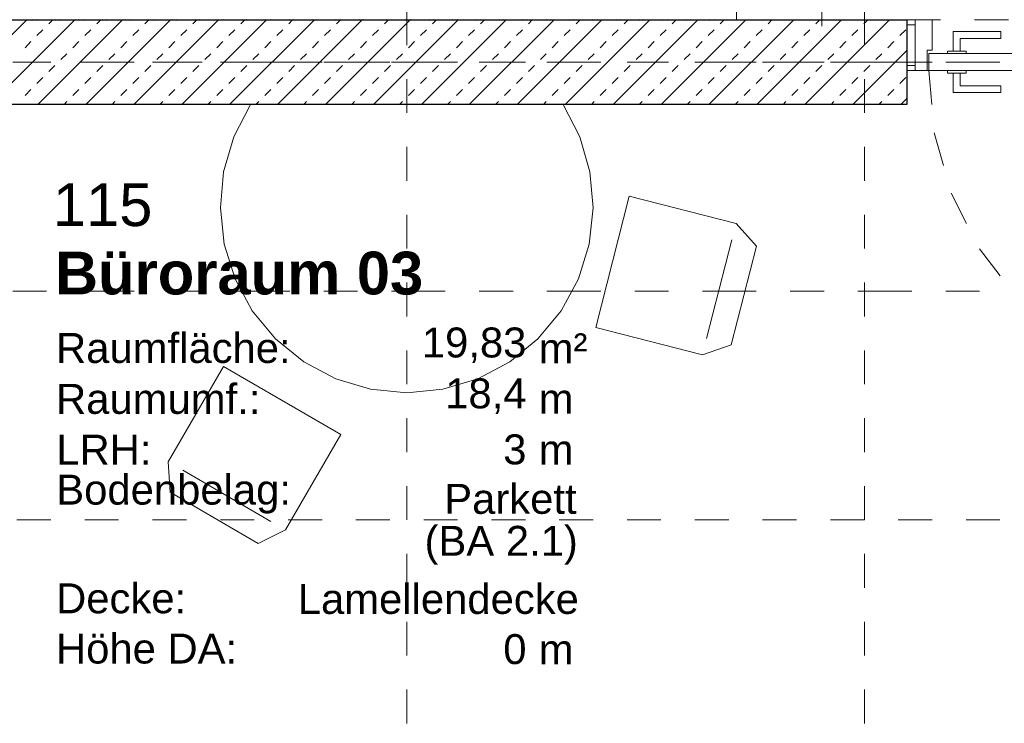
# Model space of a CAD drawing. Header units: metres. Extents: x -45.2 to 14.3, y -31.8 to 10.2.
# Tile 15 of 152: x -38.9 to -36, y -18.1 to -16.1. Entities that reach past the tile are written whole.
import ezdxf

# ---------------------------------------------------------------- set-up
doc = ezdxf.new("R2010")
doc.units = ezdxf.units.M
doc.header["$LTSCALE"] = 0.05
for name, pattern in [('Achsen 01', [5.291531, 3.175, -1.058062, 0.352704, -0.705764]), ('gestrichelt - 01', [2, 1, -1]), ('ISO-07 Punktiert', [0.889, 0.127, -0.762]), ('Raster 01', [2, 1, -1]), ('VW-01 Strichlinie kurz', [2, 1, -1])]:
    doc.linetypes.add(name, pattern=pattern)
for name, color, linetype, lineweight in [('013_Beton und Stahlbetonarbeiten-000 Unterzüge', 7, 'ISO-07 Punktiert', 13), ('013_Beton und Stahlbetonarbeiten-330 Außenwände', 7, 'Continuous', 25), ('027_Tischlerarbeiten-340 Innentüren', 7, 'Continuous', 9), ('039_Trockenbauarbeiten-000 Sturz', 7, 'ISO-07 Punktiert', 9), ('AV1-Schnitt Achsen', 7, 'Achsen 01', 18), ('AV1-Stempel-Raumstempel', 7, 'Continuous', 9)]:
    doc.layers.add(name, color=color, linetype=linetype, lineweight=lineweight)
for name, color, linetype, lineweight, true_color in [('014_Fassadenarbeiten-330 mineralische Dämmung', 7, 'Continuous', 9, 0x666666), ('AV1-Achsen', 1, 'Achsen 01', 18, 0xff0000), ('AV1-Einrichtung', 7, 'Continuous', 9, 0xa6a6a6), ('AV1-Raster', 7, 'Raster 01', 9, 0xa6a6a6)]:
    doc.layers.add(name, color=color, linetype=linetype, lineweight=lineweight, true_color=true_color)
doc.styles.add('Arial', font='arial.ttf')
doc.styles.add('Arial (bold)', font='arialbd.ttf')

msp = doc.modelspace()

# ---------------------------------------------------------------- linework, layer by layer
at = {"layer": '013_Beton und Stahlbetonarbeiten-000 Unterzüge', "linetype": 'VW-01 Strichlinie kurz'}
msp.add_line((-36.575, -16.0943), (-36.575, -5.525), dxfattribs=at)
at = {"layer": '013_Beton und Stahlbetonarbeiten-330 Außenwände', "color": 251, "linetype": 'Continuous', "lineweight": 13, "true_color": 0x4c4c4c}
for p, q in [((-38.7796, -16.075), (-39.275, -16.5704)), ((-38.9211, -16.075), (-39.275, -16.4289)), ((-38.6382, -16.075), (-38.8882, -16.325)), ((-38.8555, -16.0867), (-38.8438, -16.075)), ((-38.4968, -16.075), (-38.7468, -16.325)), ((-38.7141, -16.0867), (-38.7024, -16.075)), ((-38.3554, -16.075), (-38.6054, -16.325)), ((-38.5727, -16.0867), (-38.561, -16.075)), ((-38.214, -16.075), (-38.464, -16.325)), ((-38.4313, -16.0867), (-38.4196, -16.075)), ((-38.0725, -16.075), (-38.3225, -16.325)), ((-38.2898, -16.0867), (-38.2782, -16.075)), ((-37.9311, -16.075), (-38.1811, -16.325)), ((-38.1484, -16.0867), (-38.1367, -16.075)), ((-37.7897, -16.075), (-38.0397, -16.325)), ((-38.007, -16.0867), (-37.9953, -16.075)), ((-37.6483, -16.075), (-37.8983, -16.325)), ((-37.8656, -16.0867), (-37.8539, -16.075)), ((-37.5068, -16.075), (-37.7568, -16.325)), ((-37.7241, -16.0867), (-37.7125, -16.075)), ((-37.3654, -16.075), (-37.6154, -16.325)), ((-37.5827, -16.0867), (-37.571, -16.075)), ((-37.224, -16.075), (-37.474, -16.325)), ((-37.4413, -16.0867), (-37.4296, -16.075)), ((-37.0826, -16.075), (-37.3326, -16.325)), ((-37.2999, -16.0867), (-37.2882, -16.075)), ((-36.9412, -16.075), (-37.1912, -16.325)), ((-37.1585, -16.0867), (-37.1468, -16.075)), ((-36.7997, -16.075), (-37.0497, -16.325)), ((-37.017, -16.0867), (-37.0054, -16.075)), ((-36.6583, -16.075), (-36.9083, -16.325)), ((-36.8756, -16.0867), (-36.8639, -16.075)), ((-36.5169, -16.075), (-36.7669, -16.325)), ((-36.7342, -16.0867), (-36.7225, -16.075)), ((-36.3755, -16.075), (-36.6255, -16.325)), ((-36.5928, -16.0867), (-36.5811, -16.075)), ((-36.4514, -16.0867), (-36.4397, -16.075)), ((-38.8909, -16.122), (-38.8732, -16.1044)), ((-38.7495, -16.122), (-38.7318, -16.1044)), ((-38.608, -16.122), (-38.5904, -16.1044)), ((-38.4666, -16.122), (-38.4489, -16.1044)), ((-38.3252, -16.122), (-38.3075, -16.1044)), ((-38.1838, -16.122), (-38.1661, -16.1044)), ((-38.0423, -16.122), (-38.0247, -16.1044)), ((-37.9009, -16.122), (-37.8832, -16.1044)), ((-37.7595, -16.122), (-37.7418, -16.1044)), ((-37.6181, -16.122), (-37.6004, -16.1044)), ((-37.4767, -16.122), (-37.459, -16.1044)), ((-37.3352, -16.122), (-37.3176, -16.1044)), ((-37.1938, -16.122), (-37.1761, -16.1044)), ((-37.0524, -16.122), (-37.0347, -16.1044)), ((-36.911, -16.122), (-36.8933, -16.1044)), ((-36.7696, -16.122), (-36.7519, -16.1044)), ((-36.6281, -16.122), (-36.6105, -16.1044)), ((-36.4867, -16.122), (-36.469, -16.1044)), ((-36.3453, -16.122), (-36.3276, -16.1044)), ((-38.9262, -16.1574), (-38.9086, -16.1397)), ((-38.7848, -16.1574), (-38.7671, -16.1397)), ((-38.6434, -16.1574), (-38.6257, -16.1397)), ((-38.502, -16.1574), (-38.4843, -16.1397)), ((-38.3605, -16.1574), (-38.3429, -16.1397)), ((-38.2191, -16.1574), (-38.2014, -16.1397)), ((-38.0777, -16.1574), (-38.06, -16.1397)), ((-37.9363, -16.1574), (-37.9186, -16.1397)), ((-37.7949, -16.1574), (-37.7772, -16.1397)), ((-37.6534, -16.1574), (-37.6358, -16.1397)), ((-37.512, -16.1574), (-37.4943, -16.1397)), ((-37.3706, -16.1574), (-37.3529, -16.1397)), ((-37.2292, -16.1574), (-37.2115, -16.1397)), ((-37.0878, -16.1574), (-37.0701, -16.1397)), ((-36.9463, -16.1574), (-36.9287, -16.1397)), ((-36.8049, -16.1574), (-36.7872, -16.1397)), ((-36.6635, -16.1574), (-36.6458, -16.1397)), ((-36.5221, -16.1574), (-36.5044, -16.1397)), ((-36.3806, -16.1574), (-36.363, -16.1397)), ((-38.8202, -16.1927), (-38.8025, -16.1751)), ((-38.6787, -16.1927), (-38.6611, -16.1751)), ((-38.5373, -16.1927), (-38.5196, -16.1751)), ((-38.3959, -16.1927), (-38.3782, -16.1751)), ((-38.2545, -16.1927), (-38.2368, -16.1751)), ((-38.1131, -16.1927), (-38.0954, -16.1751)), ((-37.9716, -16.1927), (-37.954, -16.1751)), ((-37.8302, -16.1927), (-37.8125, -16.1751)), ((-37.6888, -16.1927), (-37.6711, -16.1751)), ((-37.5474, -16.1927), (-37.5297, -16.1751)), ((-37.4059, -16.1927), (-37.3883, -16.1751)), ((-37.2645, -16.1927), (-37.2468, -16.1751)), ((-37.1231, -16.1927), (-37.1054, -16.1751)), ((-36.9817, -16.1927), (-36.964, -16.1751)), ((-36.8403, -16.1927), (-36.8226, -16.1751)), ((-36.6988, -16.1927), (-36.6812, -16.1751)), ((-36.5574, -16.1927), (-36.5397, -16.1751)), ((-36.325, -16.1659), (-36.4841, -16.325)), ((-36.416, -16.1927), (-36.3983, -16.1751)), ((-38.8555, -16.2281), (-38.8378, -16.2104)), ((-38.7141, -16.2281), (-38.6964, -16.2104)), ((-38.5727, -16.2281), (-38.555, -16.2104)), ((-38.4313, -16.2281), (-38.4136, -16.2104)), ((-38.2898, -16.2281), (-38.2722, -16.2104)), ((-38.1484, -16.2281), (-38.1307, -16.2104)), ((-38.007, -16.2281), (-37.9893, -16.2104)), ((-37.8656, -16.2281), (-37.8479, -16.2104)), ((-37.7241, -16.2281), (-37.7065, -16.2104)), ((-37.5827, -16.2281), (-37.565, -16.2104)), ((-37.4413, -16.2281), (-37.4236, -16.2104)), ((-37.2999, -16.2281), (-37.2822, -16.2104)), ((-37.1585, -16.2281), (-37.1408, -16.2104)), ((-37.017, -16.2281), (-36.9994, -16.2104)), ((-36.8756, -16.2281), (-36.8579, -16.2104)), ((-36.7342, -16.2281), (-36.7165, -16.2104)), ((-36.5928, -16.2281), (-36.5751, -16.2104)), ((-36.4514, -16.2281), (-36.4337, -16.2104)), ((-38.8909, -16.2635), (-38.8732, -16.2458)), ((-38.7495, -16.2635), (-38.7318, -16.2458)), ((-38.608, -16.2635), (-38.5904, -16.2458)), ((-38.4666, -16.2635), (-38.4489, -16.2458)), ((-38.3252, -16.2635), (-38.3075, -16.2458)), ((-38.1838, -16.2635), (-38.1661, -16.2458)), ((-38.0423, -16.2635), (-38.0247, -16.2458)), ((-37.9009, -16.2635), (-37.8832, -16.2458)), ((-37.7595, -16.2635), (-37.7418, -16.2458)), ((-37.6181, -16.2635), (-37.6004, -16.2458)), ((-37.4767, -16.2635), (-37.459, -16.2458)), ((-37.3352, -16.2635), (-37.3176, -16.2458)), ((-37.1938, -16.2635), (-37.1761, -16.2458)), ((-37.0524, -16.2635), (-37.0347, -16.2458)), ((-36.911, -16.2635), (-36.8933, -16.2458)), ((-36.7696, -16.2635), (-36.7519, -16.2458)), ((-36.6281, -16.2635), (-36.6105, -16.2458)), ((-36.4867, -16.2635), (-36.469, -16.2458)), ((-36.3453, -16.2635), (-36.3276, -16.2458)), ((-38.9262, -16.2988), (-38.9086, -16.2811)), ((-38.7848, -16.2988), (-38.7671, -16.2811)), ((-38.6434, -16.2988), (-38.6257, -16.2811)), ((-38.502, -16.2988), (-38.4843, -16.2811)), ((-38.3605, -16.2988), (-38.3429, -16.2811)), ((-38.2191, -16.2988), (-38.2014, -16.2811)), ((-38.0777, -16.2988), (-38.06, -16.2811)), ((-37.9363, -16.2988), (-37.9186, -16.2811)), ((-37.7949, -16.2988), (-37.7772, -16.2811)), ((-37.6534, -16.2988), (-37.6358, -16.2811)), ((-37.512, -16.2988), (-37.4943, -16.2811)), ((-37.3706, -16.2988), (-37.3529, -16.2811)), ((-37.2292, -16.2988), (-37.2115, -16.2811)), ((-37.0878, -16.2988), (-37.0701, -16.2811)), ((-36.9463, -16.2988), (-36.9287, -16.2811)), ((-36.8049, -16.2988), (-36.7872, -16.2811)), ((-36.6635, -16.2988), (-36.6458, -16.2811)), ((-36.5221, -16.2988), (-36.5044, -16.2811)), ((-36.3806, -16.2988), (-36.363, -16.2811)), ((-38.811, -16.325), (-38.8025, -16.3165)), ((-38.6696, -16.325), (-38.6611, -16.3165)), ((-38.5282, -16.325), (-38.5196, -16.3165)), ((-38.3867, -16.325), (-38.3782, -16.3165)), ((-38.2453, -16.325), (-38.2368, -16.3165)), ((-38.1039, -16.325), (-38.0954, -16.3165)), ((-37.9625, -16.325), (-37.954, -16.3165)), ((-37.821, -16.325), (-37.8125, -16.3165)), ((-37.6796, -16.325), (-37.6711, -16.3165)), ((-37.5382, -16.325), (-37.5297, -16.3165)), ((-37.3968, -16.325), (-37.3883, -16.3165)), ((-37.2554, -16.325), (-37.2468, -16.3165)), ((-37.1139, -16.325), (-37.1054, -16.3165)), ((-36.9725, -16.325), (-36.964, -16.3165)), ((-36.8311, -16.325), (-36.8226, -16.3165)), ((-36.6897, -16.325), (-36.6812, -16.3165)), ((-36.5483, -16.325), (-36.5397, -16.3165)), ((-36.4068, -16.325), (-36.3983, -16.3165)), ((-36.325, -16.3074), (-36.3426, -16.325))]:
    msp.add_line(p, q, dxfattribs=at)
at = {"layer": '013_Beton und Stahlbetonarbeiten-330 Außenwände'}
msp.add_lwpolyline([(-39.275, -16.075), (-36.325, -16.075), (-36.325, -16.325), (-39.025, -16.325), (-39.025, -21.725), (-39.275, -21.725)], close=True, dxfattribs=at)
at = {"layer": '014_Fassadenarbeiten-330 mineralische Dämmung'}
msp.add_lwpolyline([(-36.8275, -16.075), (-36.8275, -15.895), (-39.455, -15.895), (-39.455, -21.905), (-39.15, -21.905), (-39.15, -21.725), (-39.275, -21.725), (-39.275, -16.075)], close=True, dxfattribs=at)
for points in [[(-38.8928, -16.0744), (-38.8992, -16.075), (-38.9056, -16.0744)], [(-38.8238, -16.0744), (-38.8303, -16.075), (-38.8367, -16.0744)], [(-38.7549, -16.0744), (-38.7613, -16.075), (-38.7678, -16.0744)], [(-38.6859, -16.0744), (-38.6924, -16.075), (-38.6988, -16.0744)], [(-38.617, -16.0744), (-38.6234, -16.075), (-38.6299, -16.0744)], [(-38.548, -16.0744), (-38.5545, -16.075), (-38.5609, -16.0744)], [(-38.4791, -16.0744), (-38.4855, -16.075), (-38.492, -16.0744)], [(-38.4101, -16.0744), (-38.4166, -16.075), (-38.423, -16.0744)], [(-38.3412, -16.0744), (-38.3476, -16.075), (-38.3541, -16.0744)], [(-38.2723, -16.0744), (-38.2787, -16.075), (-38.2851, -16.0744)], [(-38.2033, -16.0744), (-38.2098, -16.075), (-38.2162, -16.0744)], [(-38.1344, -16.0744), (-38.1408, -16.075), (-38.1473, -16.0744)], [(-38.0654, -16.0744), (-38.0719, -16.075), (-38.0783, -16.0744)], [(-37.9965, -16.0744), (-38.0029, -16.075), (-38.0094, -16.0744)], [(-37.9275, -16.0744), (-37.934, -16.075), (-37.9404, -16.0744)], [(-37.8586, -16.0744), (-37.865, -16.075), (-37.8715, -16.0744)], [(-37.7896, -16.0744), (-37.7961, -16.075), (-37.8025, -16.0744)], [(-37.7207, -16.0744), (-37.7271, -16.075), (-37.7336, -16.0744)], [(-37.6517, -16.0744), (-37.6582, -16.075), (-37.6646, -16.0744)], [(-37.5828, -16.0744), (-37.5892, -16.075), (-37.5957, -16.0744)], [(-37.5139, -16.0744), (-37.5203, -16.075), (-37.5268, -16.0744)], [(-37.4449, -16.0744), (-37.4514, -16.075), (-37.4578, -16.0744)], [(-37.376, -16.0744), (-37.3824, -16.075), (-37.3889, -16.0744)], [(-37.307, -16.0744), (-37.3135, -16.075), (-37.3199, -16.0744)], [(-37.2381, -16.0744), (-37.2445, -16.075), (-37.251, -16.0744)], [(-37.1691, -16.0744), (-37.1756, -16.075), (-37.182, -16.0744)], [(-37.1002, -16.0744), (-37.1066, -16.075), (-37.1131, -16.0744)], [(-37.0312, -16.0744), (-37.0377, -16.075), (-37.0441, -16.0744)], [(-36.9623, -16.0744), (-36.9687, -16.075), (-36.9752, -16.0744)], [(-36.8934, -16.0744), (-36.8998, -16.075), (-36.9062, -16.0744)]]:
    msp.add_lwpolyline(points, dxfattribs=at)
at = {"layer": '027_Tischlerarbeiten-340 Innentüren'}
for points in [[(-36.3, -16.09), (-36.3, -16.21), (-36.325, -16.21), (-36.325, -16.09)], [(-36.265, -16.225), (-36.265, -16.165), (-36.25, -16.165), (-36.25, -16.075), (-36.3, -16.075), (-36.3, -16.225)], [(-36.1875, -16.1675), (-36.1675, -16.1675), (-36.1675, -16.13), (-36.0475, -16.13), (-36.0475, -16.11), (-36.1875, -16.11)], [(-35.29, -16.225), (-36.26, -16.225), (-36.26, -16.175), (-35.29, -16.175)], [(-36.15, -16.1675), (-36.15, -16.175), (-36.205, -16.175), (-36.205, -16.1675)], [(-36.15, -16.225), (-36.15, -16.2325), (-36.205, -16.2325), (-36.205, -16.225)], [(-36.1875, -16.2325), (-36.1675, -16.2325), (-36.1675, -16.27), (-36.0475, -16.27), (-36.0475, -16.29), (-36.1875, -16.29)]]:
    msp.add_lwpolyline(points, close=True, dxfattribs=at)
at = {"layer": '027_Tischlerarbeiten-340 Innentüren', "color": 253, "linetype": 'gestrichelt - 01', "lineweight": 9, "true_color": 0xa6a6a6}
msp.add_lwpolyline([(-36.26, -16.225), (-36.2439, -16.4087), (-36.1935, -16.5861), (-36.1104, -16.7508), (-35.9978, -16.8968), (-35.8596, -17.019), (-35.7008, -17.1128), (-35.5272, -17.175), (-35.3449, -17.2033)], dxfattribs=at)
at = {"layer": '039_Trockenbauarbeiten-000 Sturz', "linetype": 'VW-01 Strichlinie kurz'}
msp.add_lwpolyline([(-35.225, -16.075), (-35.225, -16.225), (-36.325, -16.225), (-36.325, -16.075)], close=True, dxfattribs=at)
at = {"layer": 'AV1-Achsen'}
msp.add_line((-43.35, -16.2), (4.2, -16.2), dxfattribs=at)
at = {"layer": 'AV1-Einrichtung'}
for p, q in [((-36.9154, -17.015), (-36.841, -16.7244)), ((-38.4606, -17.4033), (-38.2012, -17.554))]:
    msp.add_line(p, q, dxfattribs=at)
for points in [[(-38.261, -16.325), (-37.339, -16.325), (-37.339, -16.325), (-37.2896, -16.4201), (-37.2595, -16.5231), (-37.25, -16.6298), (-37.2614, -16.7365), (-37.2933, -16.8388), (-37.3444, -16.9331), (-37.4128, -17.0156), (-37.4959, -17.0833), (-37.5906, -17.1336), (-37.6933, -17.1645), (-37.8, -17.175), (-37.9067, -17.1645), (-38.0094, -17.1336), (-38.1041, -17.0833), (-38.1872, -17.0156), (-38.2556, -16.9331), (-38.3067, -16.8388), (-38.3386, -16.7365), (-38.35, -16.6298), (-38.3405, -16.5231), (-38.3104, -16.4201)], [(-36.7683, -16.743), (-36.8427, -17.0336), (-36.9278, -17.0635), (-37.2426, -16.9829), (-37.1434, -16.5954), (-36.8286, -16.676)], [(-38.2388, -17.6189), (-38.4982, -17.4682), (-38.5038, -17.3782), (-38.3405, -17.0972), (-37.9947, -17.2981), (-38.1579, -17.5791)]]:
    msp.add_lwpolyline(points, close=True, dxfattribs=at)
at = {"layer": 'AV1-Raster'}
for p, q in [((-37.8, -22.95), (-37.8, 1.35)), ((-36.45, -22.95), (-36.45, 1.35)), ((1.35, -16.2), (-40.5, -16.2)), ((1.35, -17.55), (-40.5, -17.55))]:
    msp.add_line(p, q, dxfattribs=at)
at = {"layer": 'AV1-Schnitt Achsen'}
msp.add_line((-43.35, -16.875), (4.2, -16.875), dxfattribs=at)
at = {"layer": 'Defpoints', "color": 0, "lineweight": 0}
for p, q in [((-36.325, -16.075), (-36.325, -16.075)), ((-36.325, -16.075), (-36.325, -16.075)), ((-36.325, -16.325), (-36.325, -16.325)), ((-36.325, -16.325), (-36.325, -16.325))]:
    msp.add_line(p, q, dxfattribs=at)

# ---------------------------------------------------------------- texts
at = {"layer": 'AV1-Stempel-Raumstempel', "attachment_point": 7}
for s, insert, char_height, style in [('115', (-38.8442, -16.6853), 0.12609, 'Arial'), ('Büroraum 03', (-38.8379, -16.887), 0.12609, 'Arial (bold)'), ('Raumfläche:', (-38.8347, -17.0883), 0.088263, 'Arial'), ('m²', (-37.4107, -17.0879), 0.08826, 'Arial'), ('19,83', (-37.7555, -17.0872), 0.08826, 'Arial'), ('Raumumf.:', (-38.8347, -17.2383), 0.08826, 'Arial'), ('18,4', (-37.6866, -17.2372), 0.08826, 'Arial'), ('m', (-37.4107, -17.2368), 0.0883, 'Arial'), ('LRH:', (-38.834, -17.3868), 0.08826, 'Arial'), ('3', (-37.5155, -17.3872), 0.0883, 'Arial'), ('m', (-37.4107, -17.3868), 0.0883, 'Arial'), ('Bodenbelag:', (-38.834, -17.5313), 0.088263, 'Arial'), ('Parkett', (-37.6894, -17.5331), 0.08826, 'Arial'), ('(BA 2.1)', (-37.7475, -17.6822), 0.08826, 'Arial'), ('Decke:', (-38.8345, -17.8264), 0.08826, 'Arial'), ('Lamellendecke', (-38.1215, -17.8282), 0.088263, 'Arial'), ('Höhe DA:', (-38.8349, -17.9745), 0.08826, 'Arial'), ('0', (-37.5152, -17.9761), 0.0883, 'Arial'), ('m', (-37.4107, -17.9758), 0.0883, 'Arial')]:
    msp.add_mtext(s, dxfattribs=dict(at, insert=insert, char_height=char_height, style=style))

doc.saveas('drawing.dxf')
